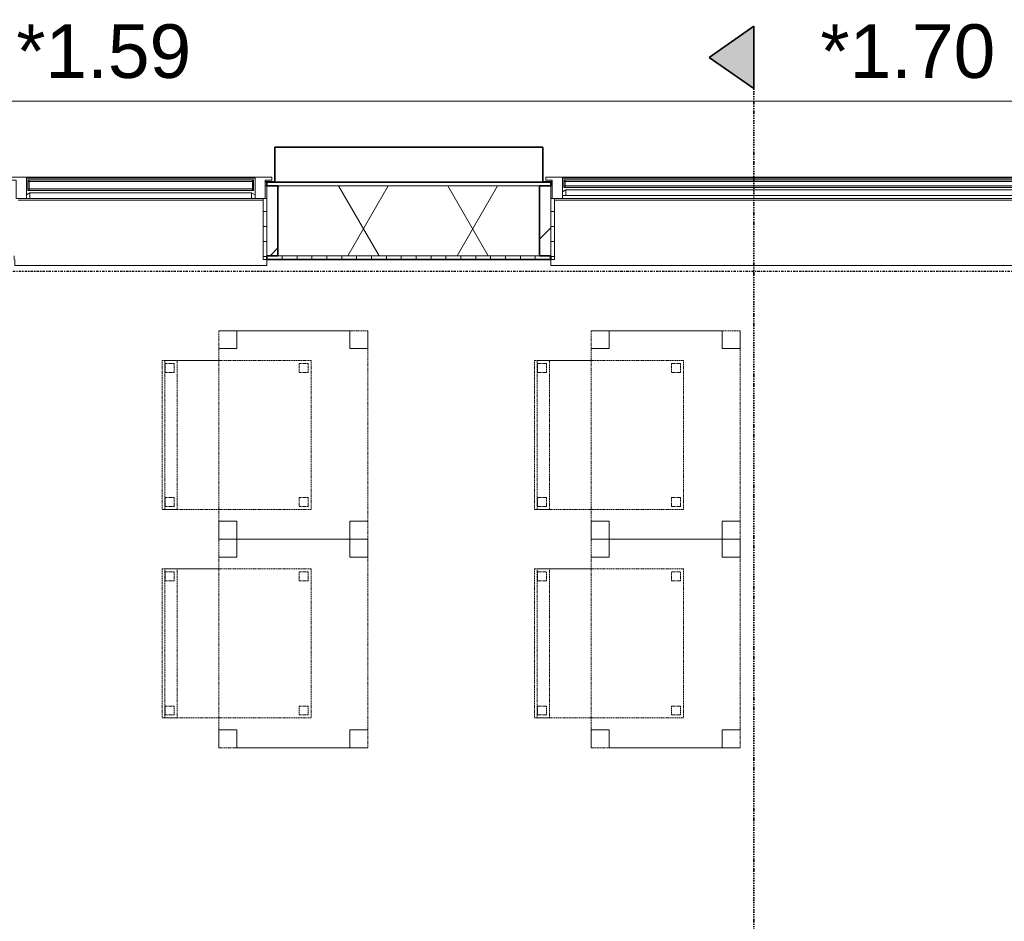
# Model space of a CAD drawing. Header units: millimetres. Extents: x -80560 to 110805, y -11020 to 52719.
# Tile 44 of 184: x 40788 to 44095, y 45618 to 48644. Entities that reach past the tile are written whole.
import ezdxf

# ---------------------------------------------------------------- set-up
doc = ezdxf.new("R2010")
doc.units = ezdxf.units.MM
for name, pattern in [('CENTER2', [20, 8, -4, 4, -4]), ('DASHDOT2', [8, 4, -2, 0, -2]), ('DASHED2', [6, 4, -2]), ('DASHED2-1', [3, 2, -1])]:
    doc.linetypes.add(name, pattern=pattern)
for name, color, linetype, lineweight in [('A-FLOR-OVHD', 1, 'DASHED2-1', 18), ('A-GENM', 13, 'Continuous', 18), ('A-GLAZ', 151, 'Continuous', 18), ('A-GLAZ-IDEN', 152, 'Continuous', 18), ('A-GLAZ-SILL', 1, 'Continuous', 18), ('A-WALL', 113, 'Continuous', 35), ('A-WALL-PATT', 111, 'Continuous', 35), ('G-ANNO-SYMB', 111, 'Continuous', 9), ('I-FURN', 30, 'Continuous', 18), ('S-GRID', 1, 'Continuous', 9)]:
    doc.layers.add(name, color=color, linetype=linetype, lineweight=lineweight)
doc.styles.add('Arial', font='arial.ttf', dxfattribs={"height": 180})
pattern_1 = [(45, (0, 0), (-141.42136, 141.42136), [])]
pattern_2 = [(0, (0, 0), (0, 50), [])]

# ---------------------------------------------------------------- blocks, each defined once
blk = doc.blocks.new('Basic Wall _ 41_WA_n3o_cladding_vertikaal_random_100mm_oorspronkelijk - ___-31301000-DO_01 eerste verdieping')
at = {"layer": 'A-WALL', "lineweight": 18}
for p, q in [((13029, 48371), (79171, 48371)), ((16750, 48101), (16718, 48101)), ((16723, 48099), (16718, 48099)), ((17682, 48101), (17650, 48101)), ((17682, 48099), (17677, 48099))]:
    blk.add_line(p, q, dxfattribs=at)
blk = doc.blocks.new('NLRS_41_GM_WPB_spouwlat-SH_generiek_ISR - 235x38-V62-DO_01 eerste verdieping')
at = {"layer": 'A-GENM'}
h = blk.add_hatch(dxfattribs=at)
h.set_pattern_fill('FP_52', color=256, style=0, pattern_type=2)
h.set_pattern_definition(pattern_1)
h.paths.add_polyline_path([(16761, 47852), (16761, 48087), (16723, 48087), (16723, 47852)], flags=0)
for p, q in [((16761, 48087), (16723, 48087)), ((16723, 48087), (16723, 47852)), ((16761, 47852), (16761, 48087)), ((16723, 47852), (16761, 47852))]:
    blk.add_line(p, q, dxfattribs=at)
blk = doc.blocks.new('41_dagkanten_SH_generiek_ISR - 12x204_5-33889691-DO_01 eerste verdieping')
at = {"layer": 'A-GENM'}
h = blk.add_hatch(dxfattribs=at)
h.set_pattern_fill('FP_53', color=256, style=0, pattern_type=2)
h.set_pattern_definition(pattern_2)
h.paths.add_polyline_path([(16711, 47839.5), (16723, 47839.5), (16723, 48044), (16711, 48044), (16711, 47914.3)], flags=0)
for p, q in [((16711, 48044), (16711, 47839.5)), ((16723, 48044), (16718, 48044)), ((16723, 47839.5), (16723, 48044)), ((16711, 47839.5), (16723, 47839.5))]:
    blk.add_line(p, q, dxfattribs=at)
blk = doc.blocks.new('NLRS_41_GM_WPB_spouwlat-SH_generiek_ISR - 235x38-V63-DO_01 eerste verdieping')
at = {"layer": 'A-GENM'}
h = blk.add_hatch(dxfattribs=at)
h.set_pattern_fill('FP_51', color=256, style=0, pattern_type=2)
h.set_pattern_definition(pattern_1)
h.paths.add_polyline_path([(17677, 47852), (17677, 48087), (17639, 48087), (17639, 47852)], flags=0)
for p, q in [((17677, 48087), (17639, 48087)), ((17639, 48087), (17639, 47852)), ((17677, 47852), (17677, 48087)), ((17639, 47852), (17677, 47852))]:
    blk.add_line(p, q, dxfattribs=at)
blk = doc.blocks.new('41_dagkanten_SH_generiek_ISR - 12x204_5-V66-DO_01 eerste verdieping')
at = {"layer": 'A-GENM'}
h = blk.add_hatch(dxfattribs=at)
h.set_pattern_fill('FP_53', color=256, style=0, pattern_type=2)
h.set_pattern_definition(pattern_2)
h.paths.add_polyline_path([(17677, 47839.5), (17689, 47839.5), (17689, 48044), (17677, 48044), (17677, 47914.3)], flags=0)
for p, q in [((17682, 48044), (17677, 48044)), ((17677, 48044), (17677, 47839.5)), ((17689, 47839.5), (17689, 48044)), ((17677, 47839.5), (17689, 47839.5))]:
    blk.add_line(p, q, dxfattribs=at)
blk = doc.blocks.new('merk 2700 draaikiep - std-31324494-DO_01 eerste verdieping')
at = {"layer": 'A-GLAZ'}
for p, q in [((-1262, 0), (-1340, 0)), ((-1340, 0), (-1340, -10)), ((-1262, -4), (-1262, 0)), ((460, 0), (460, -4)), ((538, 0), (460, 0)), ((538, -4), (538, 0)), ((1340, 0), (1262, 0)), ((1262, 0), (1262, -4)), ((1340, -10), (1340, 0)), ((-1340, -10), (-1318, -10)), ((-1318, -10), (-1318, -72)), ((-1284, -72), (-1284, -4)), ((-1284, -4), (-1262, -4)), ((460, -4), (482, -4)), ((482, -4), (482, -72)), ((516, -72), (516, -4)), ((516, -4), (538, -4)), ((1262, -4), (1284, -4)), ((1284, -4), (1284, -72)), ((1318, -72), (1318, -10)), ((1318, -10), (1340, -10)), ((-1318, -72), (-1284, -72)), ((482, -72), (516, -72)), ((1284, -72), (1318, -72))]:
    blk.add_line(p, q, dxfattribs=at)
at = {"layer": 'A-GLAZ-SILL'}
for p, q in [((460, 0), (-1262, 0)), ((1262, 0), (538, 0)), ((460, -4), (-1262, -4)), ((1262, -4), (538, -4)), ((482, -72), (-1284, -72)), ((1284, -72), (516, -72))]:
    blk.add_line(p, q, dxfattribs=at)
blk = doc.blocks.new('merk 900 vast glas - std-31571097-DO_01 eerste verdieping')
at = {"layer": 'A-GLAZ'}
for p, q in [((-362, 0), (-440, 0)), ((-440, 0), (-440, -10)), ((-362, -4), (-362, 0)), ((440, 0), (362, 0)), ((362, 0), (362, -4)), ((440, -10), (440, 0)), ((-440, -10), (-418, -10)), ((-418, -10), (-418, -72)), ((-384, -72), (-384, -4)), ((-384, -4), (-362, -4)), ((362, -4), (384, -4)), ((384, -4), (384, -72)), ((418, -72), (418, -10)), ((418, -10), (440, -10)), ((-418, -72), (-384, -72)), ((384, -72), (418, -72))]:
    blk.add_line(p, q, dxfattribs=at)
at = {"layer": 'A-GLAZ-SILL'}
for p, q in [((362, 0), (-362, 0)), ((362, -4), (-362, -4))]:
    blk.add_line(p, q, dxfattribs=at)
blk = doc.blocks.new('82_tafel1 - tafel 500x700 2-30673039-DO_01 eerste verdieping')
at = {"layer": 'I-FURN', "linetype": 'DASHED2'}
for p, q in [((350, 250), (-350, 250)), ((-350, 250), (-350, -250)), ((350, 250), (-350, 250)), ((-350, 250), (-350, -250)), ((-350, 250), (-350, 190)), ((-290, 250), (-350, 250)), ((-290, 190), (-290, 250)), ((-290, 250), (290, 250)), ((-290, 250), (-290, 190)), ((290, 250), (290, 190)), ((290, 190), (290, 250)), ((350, 250), (290, 250)), ((350, -250), (350, 250)), ((350, -250), (350, 250)), ((350, 190), (350, 250)), ((-350, -190), (-350, 190)), ((-350, 190), (-290, 190)), ((-290, 190), (-350, 190)), ((290, 190), (350, 190)), ((350, 190), (290, 190)), ((350, 190), (350, -190)), ((-290, -190), (-350, -190)), ((-350, -190), (-290, -190)), ((-350, -190), (-350, -250)), ((-290, -250), (-290, -190)), ((-290, -190), (-290, -250)), ((350, -190), (290, -190)), ((290, -190), (290, -250)), ((290, -250), (290, -190)), ((290, -190), (350, -190)), ((350, -250), (350, -190)), ((-350, -250), (350, -250)), ((-350, -250), (350, -250)), ((-350, -250), (-290, -250)), ((290, -250), (-290, -250)), ((290, -250), (350, -250))]:
    blk.add_line(p, q, dxfattribs=at)
blk = doc.blocks.new('82_zitmeubel - stoel 500x500-V222-DO_01 eerste verdieping')
at = {"layer": 'I-FURN', "linetype": 'DASHED2'}
for p, q in [((-192.1, -73), (-192.1, 237)), ((-192.1, 237), (-192.1, -73)), ((-192.1, 237), (307.9, 237)), ((-192.1, 237), (307.9, 237)), ((307.9, 237), (307.9, -73)), ((307.9, -73), (307.9, 237)), ((-182.1, 226), (-182.1, 198)), ((-182.1, 198), (-182.1, 226)), ((-153.1, 227), (-181.1, 227)), ((-181.1, 227), (-153.1, 227)), ((-152.1, 198), (-152.1, 226)), ((-152.1, 226), (-152.1, 198)), ((267.9, 226), (267.9, 198)), ((267.9, 198), (267.9, 226)), ((296.9, 227), (268.9, 227)), ((268.9, 227), (296.9, 227)), ((297.9, 198), (297.9, 226)), ((297.9, 226), (297.9, 198)), ((-181.1, 197), (-153.1, 197)), ((-153.1, 197), (-181.1, 197)), ((268.9, 197), (296.9, 197)), ((296.9, 197), (268.9, 197)), ((-192.1, -213), (-192.1, -73)), ((-192.1, -73), (-192.1, -263)), ((307.9, -73), (307.9, -213)), ((307.9, -263), (307.9, -73)), ((-192.1, -254.1), (-192.1, -213)), ((307.9, -213), (-192.1, -213)), ((-182.1, -224), (-182.1, -252)), ((-182.1, -252), (-182.1, -224)), ((-153.1, -223), (-181.1, -223)), ((-181.1, -223), (-153.1, -223)), ((-152.1, -252), (-152.1, -224)), ((-152.1, -224), (-152.1, -252)), ((267.9, -224), (267.9, -252)), ((267.9, -252), (267.9, -224)), ((296.9, -223), (268.9, -223)), ((268.9, -223), (296.9, -223)), ((297.9, -252), (297.9, -224)), ((297.9, -224), (297.9, -252)), ((307.9, -213), (307.9, -254.1)), ((-192.1, -263), (-192.1, -254.1)), ((307.9, -254.1), (-192.1, -254.1)), ((-192.1, -263), (307.9, -263)), ((-192.1, -263), (307.9, -263)), ((-181.1, -253), (-153.1, -253)), ((-153.1, -253), (-181.1, -253)), ((268.9, -253), (296.9, -253)), ((296.9, -253), (268.9, -253)), ((307.9, -254.1), (307.9, -263))]:
    blk.add_line(p, q, dxfattribs=at)
for centre, start, end in [((-181.1, 226), 90, 180), ((-181.1, 226), 90, 180), ((-153.1, 226), 360, 90), ((-153.1, 226), 360, 90), ((268.9, 226), 90, 180), ((268.9, 226), 150, 180), ((268.9, 226), 120, 150), ((268.9, 226), 90, 120), ((296.9, 226), 360, 90), ((296.9, 226), 360, 90), ((-181.1, 198), 180, 270), ((-181.1, 198), 180, 195), ((-181.1, 198), 195, 210), ((-181.1, 198), 210, 270), ((-153.1, 198), 270, 0), ((-153.1, 198), 270, 0), ((268.9, 198), 180, 270), ((268.9, 198), 180, 270), ((296.9, 198), 270, 360), ((296.9, 198), 270, 300), ((296.9, 198), 300, 315), ((296.9, 198), 315, 360), ((-181.1, -224), 90, 180), ((-181.1, -224), 90, 180), ((-153.1, -224), 0, 90), ((-153.1, -224), 0, 90), ((268.9, -224), 90, 180), ((268.9, -224), 90, 180), ((296.9, -224), 0, 90), ((296.9, -224), 0, 90), ((-181.1, -252), 180, 270), ((-181.1, -252), 180, 270), ((-153.1, -252), 270, 0), ((-153.1, -252), 270, 0), ((268.9, -252), 180, 270), ((268.9, -252), 180, 270), ((296.9, -252), 270, 0), ((296.9, -252), 270, 0)]:
    blk.add_arc(centre, 1, start, end, dxfattribs=at)
blk = doc.blocks.new('82_zitmeubel - stoel 500x500-V223-DO_01 eerste verdieping')
at = {"layer": 'I-FURN', "linetype": 'DASHED2'}
for p, q in [((-192.1, -73), (-192.1, 237)), ((-192.1, 237), (-192.1, -73)), ((-192.1, 237), (307.9, 237)), ((-192.1, 237), (307.9, 237)), ((307.9, 237), (307.9, -73)), ((307.9, -73), (307.9, 237)), ((-182.1, 226), (-182.1, 198)), ((-182.1, 198), (-182.1, 226)), ((-153.1, 227), (-181.1, 227)), ((-181.1, 227), (-153.1, 227)), ((-152.1, 198), (-152.1, 226)), ((-152.1, 226), (-152.1, 198)), ((267.9, 226), (267.9, 198)), ((267.9, 198), (267.9, 226)), ((296.9, 227), (268.9, 227)), ((268.9, 227), (296.9, 227)), ((297.9, 198), (297.9, 226)), ((297.9, 226), (297.9, 198)), ((-181.1, 197), (-153.1, 197)), ((-153.1, 197), (-181.1, 197)), ((268.9, 197), (296.9, 197)), ((296.9, 197), (268.9, 197)), ((-192.1, -213), (-192.1, -73)), ((-192.1, -73), (-192.1, -263)), ((307.9, -73), (307.9, -213)), ((307.9, -263), (307.9, -73)), ((-192.1, -254.1), (-192.1, -213)), ((307.9, -213), (-192.1, -213)), ((-182.1, -224), (-182.1, -252)), ((-182.1, -252), (-182.1, -224)), ((-153.1, -223), (-181.1, -223)), ((-181.1, -223), (-153.1, -223)), ((-152.1, -252), (-152.1, -224)), ((-152.1, -224), (-152.1, -252)), ((267.9, -224), (267.9, -252)), ((267.9, -252), (267.9, -224)), ((296.9, -223), (268.9, -223)), ((268.9, -223), (296.9, -223)), ((297.9, -252), (297.9, -224)), ((297.9, -224), (297.9, -252)), ((307.9, -213), (307.9, -254.1)), ((-192.1, -263), (-192.1, -254.1)), ((307.9, -254.1), (-192.1, -254.1)), ((-192.1, -263), (307.9, -263)), ((-192.1, -263), (307.9, -263)), ((-181.1, -253), (-153.1, -253)), ((-153.1, -253), (-181.1, -253)), ((268.9, -253), (296.9, -253)), ((296.9, -253), (268.9, -253)), ((307.9, -254.1), (307.9, -263))]:
    blk.add_line(p, q, dxfattribs=at)
for centre, start, end in [((-181.1, 226), 90, 180), ((-181.1, 226), 135, 165), ((-181.1, 226), 165, 180), ((-181.1, 226), 120, 135), ((-181.1, 226), 105, 120), ((-181.1, 226), 90, 105), ((-153.1, 226), 360, 90), ((-153.1, 226), 75, 90), ((-153.1, 226), 60, 75), ((-153.1, 226), 45, 60), ((-153.1, 226), 30, 45), ((-153.1, 226), 15, 30), ((-153.1, 226), 360, 15), ((268.9, 226), 90, 180), ((268.9, 226), 90, 165), ((268.9, 226), 165, 180), ((296.9, 226), 360, 90), ((296.9, 226), 360, 90), ((-181.1, 198), 180, 270), ((-181.1, 198), 180, 270), ((-153.1, 198), 270, 0), ((-153.1, 198), 270, 0), ((268.9, 198), 180, 270), ((268.9, 198), 180, 240), ((268.9, 198), 240, 255), ((268.9, 198), 255, 270), ((296.9, 198), 270, 360), ((296.9, 198), 270, 285), ((296.9, 198), 285, 315), ((296.9, 198), 315, 330), ((296.9, 198), 330, 345), ((296.9, 198), 345, 360), ((-181.1, -224), 90, 180), ((-181.1, -224), 90, 180), ((-153.1, -224), 0, 90), ((-153.1, -224), 0, 90), ((268.9, -224), 90, 180), ((268.9, -224), 90, 180), ((296.9, -224), 0, 90), ((296.9, -224), 0, 90), ((-181.1, -252), 180, 270), ((-181.1, -252), 180, 270), ((-153.1, -252), 270, 0), ((-153.1, -252), 270, 0), ((268.9, -252), 180, 270), ((268.9, -252), 180, 270), ((296.9, -252), 270, 0), ((296.9, -252), 270, 0)]:
    blk.add_arc(centre, 1, start, end, dxfattribs=at)
blk = doc.blocks.new('82_zitmeubel - stoel 500x500-V224-DO_01 eerste verdieping')
at = {"layer": 'I-FURN', "linetype": 'DASHED2'}
for p, q in [((-192.1, -73), (-192.1, 237)), ((-192.1, 237), (-192.1, -73)), ((-192.1, 237), (307.9, 237)), ((-192.1, 237), (307.9, 237)), ((307.9, 237), (307.9, -73)), ((307.9, -73), (307.9, 237)), ((-182.1, 226), (-182.1, 198)), ((-182.1, 198), (-182.1, 226)), ((-153.1, 227), (-181.1, 227)), ((-181.1, 227), (-153.1, 227)), ((-152.1, 198), (-152.1, 226)), ((-152.1, 226), (-152.1, 198)), ((267.9, 226), (267.9, 198)), ((267.9, 198), (267.9, 226)), ((296.9, 227), (268.9, 227)), ((268.9, 227), (296.9, 227)), ((297.9, 198), (297.9, 226)), ((297.9, 226), (297.9, 198)), ((-181.1, 197), (-153.1, 197)), ((-153.1, 197), (-181.1, 197)), ((268.9, 197), (296.9, 197)), ((296.9, 197), (268.9, 197)), ((-192.1, -213), (-192.1, -73)), ((-192.1, -73), (-192.1, -263)), ((307.9, -73), (307.9, -213)), ((307.9, -263), (307.9, -73)), ((-192.1, -254.1), (-192.1, -213)), ((307.9, -213), (-192.1, -213)), ((-182.1, -224), (-182.1, -252)), ((-182.1, -252), (-182.1, -224)), ((-153.1, -223), (-181.1, -223)), ((-181.1, -223), (-153.1, -223)), ((-152.1, -252), (-152.1, -224)), ((-152.1, -224), (-152.1, -252)), ((267.9, -224), (267.9, -252)), ((267.9, -252), (267.9, -224)), ((296.9, -223), (268.9, -223)), ((268.9, -223), (296.9, -223)), ((297.9, -252), (297.9, -224)), ((297.9, -224), (297.9, -252)), ((307.9, -213), (307.9, -254.1)), ((-192.1, -263), (-192.1, -254.1)), ((307.9, -254.1), (-192.1, -254.1)), ((-192.1, -263), (307.9, -263)), ((-192.1, -263), (307.9, -263)), ((-181.1, -253), (-153.1, -253)), ((-153.1, -253), (-181.1, -253)), ((268.9, -253), (296.9, -253)), ((296.9, -253), (268.9, -253)), ((307.9, -254.1), (307.9, -263))]:
    blk.add_line(p, q, dxfattribs=at)
for centre, start, end in [((-181.1, 226), 90, 180), ((-181.1, 226), 90, 180), ((-153.1, 226), 360, 90), ((-153.1, 226), 75, 90), ((-153.1, 226), 360, 75), ((268.9, 226), 90, 180), ((268.9, 226), 90, 180), ((296.9, 226), 360, 90), ((296.9, 226), 360, 90), ((-181.1, 198), 180, 270), ((-181.1, 198), 180, 270), ((-153.1, 198), 270, 315), ((-153.1, 198), 270, 285), ((-153.1, 198), 285, 0), ((-153.1, 198), 315, 330), ((-153.1, 198), 330, 0), ((268.9, 198), 180, 270), ((268.9, 198), 180, 270), ((296.9, 198), 270, 360), ((296.9, 198), 270, 300), ((296.9, 198), 300, 345), ((296.9, 198), 345, 360), ((-181.1, -224), 90, 180), ((-181.1, -224), 90, 180), ((-153.1, -224), 0, 90), ((-153.1, -224), 0, 90), ((268.9, -224), 90, 180), ((268.9, -224), 90, 180), ((296.9, -224), 0, 90), ((296.9, -224), 0, 90), ((-181.1, -252), 180, 270), ((-181.1, -252), 180, 210), ((-181.1, -252), 210, 270), ((-153.1, -252), 270, 0), ((-153.1, -252), 270, 300), ((-153.1, -252), 300, 0), ((268.9, -252), 180, 270), ((268.9, -252), 180, 225), ((268.9, -252), 225, 240), ((268.9, -252), 240, 270), ((296.9, -252), 270, 0), ((296.9, -252), 270, 0)]:
    blk.add_arc(centre, 1, start, end, dxfattribs=at)
blk = doc.blocks.new('82_zitmeubel - stoel 500x500-V225-DO_01 eerste verdieping')
at = {"layer": 'I-FURN', "linetype": 'DASHED2'}
for p, q in [((-192.1, -73), (-192.1, 237)), ((-192.1, 237), (-192.1, -73)), ((-192.1, 237), (307.9, 237)), ((-192.1, 237), (307.9, 237)), ((307.9, 237), (307.9, -73)), ((307.9, -73), (307.9, 237)), ((-182.1, 226), (-182.1, 198)), ((-182.1, 198), (-182.1, 226)), ((-153.1, 227), (-181.1, 227)), ((-181.1, 227), (-153.1, 227)), ((-152.1, 198), (-152.1, 226)), ((-152.1, 226), (-152.1, 198)), ((267.9, 226), (267.9, 198)), ((267.9, 198), (267.9, 226)), ((296.9, 227), (268.9, 227)), ((268.9, 227), (296.9, 227)), ((297.9, 198), (297.9, 226)), ((297.9, 226), (297.9, 198)), ((-181.1, 197), (-153.1, 197)), ((-153.1, 197), (-181.1, 197)), ((268.9, 197), (296.9, 197)), ((296.9, 197), (268.9, 197)), ((-192.1, -213), (-192.1, -73)), ((-192.1, -73), (-192.1, -263)), ((307.9, -73), (307.9, -213)), ((307.9, -263), (307.9, -73)), ((-192.1, -254.1), (-192.1, -213)), ((307.9, -213), (-192.1, -213)), ((-182.1, -224), (-182.1, -252)), ((-182.1, -252), (-182.1, -224)), ((-153.1, -223), (-181.1, -223)), ((-181.1, -223), (-153.1, -223)), ((-152.1, -252), (-152.1, -224)), ((-152.1, -224), (-152.1, -252)), ((267.9, -224), (267.9, -252)), ((267.9, -252), (267.9, -224)), ((296.9, -223), (268.9, -223)), ((268.9, -223), (296.9, -223)), ((297.9, -252), (297.9, -224)), ((297.9, -224), (297.9, -252)), ((307.9, -213), (307.9, -254.1)), ((-192.1, -263), (-192.1, -254.1)), ((307.9, -254.1), (-192.1, -254.1)), ((-192.1, -263), (307.9, -263)), ((-192.1, -263), (307.9, -263)), ((-181.1, -253), (-153.1, -253)), ((-153.1, -253), (-181.1, -253)), ((268.9, -253), (296.9, -253)), ((296.9, -253), (268.9, -253)), ((307.9, -254.1), (307.9, -263))]:
    blk.add_line(p, q, dxfattribs=at)
for centre, start, end in [((-181.1, 226), 90, 180), ((-181.1, 226), 90, 180), ((-153.1, 226), 360, 90), ((-153.1, 226), 360, 90), ((268.9, 226), 90, 180), ((268.9, 226), 90, 180), ((296.9, 226), 360, 90), ((296.9, 226), 60, 90), ((296.9, 226), 15, 60), ((296.9, 226), 360, 15), ((-181.1, 198), 180, 270), ((-181.1, 198), 180, 270), ((-153.1, 198), 270, 0), ((-153.1, 198), 270, 285), ((-153.1, 198), 285, 0), ((268.9, 198), 180, 270), ((268.9, 198), 180, 270), ((296.9, 198), 270, 360), ((296.9, 198), 270, 285), ((296.9, 198), 285, 300), ((296.9, 198), 300, 360), ((-181.1, -224), 90, 180), ((-181.1, -224), 90, 180), ((-153.1, -224), 0, 90), ((-153.1, -224), 0, 90), ((268.9, -224), 90, 180), ((268.9, -224), 90, 180), ((296.9, -224), 0, 90), ((296.9, -224), 0, 90), ((-181.1, -252), 180, 270), ((-181.1, -252), 180, 210), ((-181.1, -252), 210, 270), ((-153.1, -252), 270, 0), ((-153.1, -252), 270, 300), ((-153.1, -252), 300, 0), ((268.9, -252), 180, 270), ((268.9, -252), 180, 225), ((268.9, -252), 225, 240), ((268.9, -252), 240, 270), ((296.9, -252), 270, 0), ((296.9, -252), 270, 0)]:
    blk.add_arc(centre, 1, start, end, dxfattribs=at)
blk = doc.blocks.new('30_n3o_RT72_glas met glaslat - Type 1-33567359-DO_01 eerste verdieping')
at = {"layer": 'A-GENM'}
for points in [[(-379, -11), (379, -11), (379, -5), (-379, -5)], [(-379, -41), (379, -41), (379, -35), (-379, -35)]]:
    blk.add_hatch(color=256, dxfattribs=at).paths.add_polyline_path(points, flags=0)
for p, q in [((379, -5), (-379, -5)), ((-379, -5), (-379, -11)), ((-375, -5), (-379, -5)), ((-379, -5), (-379, -41)), ((-379, -11), (379, -11)), ((-375, -41), (-375, -5)), ((379, -5), (375, -5)), ((375, -5), (375, -41)), ((379, -11), (379, -5)), ((379, -41), (379, -5)), ((379, -35), (-379, -35)), ((-379, -35), (-379, -41)), ((-379, -41), (379, -41)), ((-379, -41), (-375, -41)), ((375, -41), (379, -41)), ((379, -41), (379, -35))]:
    blk.add_line(p, q, dxfattribs=at)
blk = doc.blocks.new('DPWP_30_n3o_RT72_glas met glaslat Frame1 - Type 1-33567362-DO_01 eerste verdieping')
at = {"layer": 'A-GENM'}
for p, q in [((-372, -7.8), (-384, -15)), ((-384, -27), (-372, -27)), ((372, -7.8), (-372, -7.8)), ((-372, -7.8), (-372, -27)), ((-372, -27), (-372, -7.8)), ((-372, -27), (372, -27)), ((372, -27), (372, -7.8)), ((384, -15), (372, -7.8)), ((372, -7.8), (372, -27)), ((372, -27), (384, -27))]:
    blk.add_line(p, q, dxfattribs=at)
blk = doc.blocks.new('30_n3o_RT62_glas met glaslat - Type 1-33663740-DO_01 eerste verdieping')
at = {"layer": 'A-GENM'}
for points in [[(878, -11), (878, -5), (-878, -5), (-878, -11), (738.1, -11)], [(878, -31), (878, -25), (-878, -25), (-878, -31), (738.1, -31)]]:
    blk.add_hatch(color=256, dxfattribs=at).paths.add_polyline_path(points, flags=0)
for p, q in [((878, -5), (-878, -5)), ((-878, -5), (-878, -11)), ((-874, -5), (-878, -5)), ((-878, -5), (-878, -31)), ((-878, -11), (878, -11)), ((878, -25), (-878, -25)), ((-878, -25), (-878, -31)), ((-878, -31), (878, -31)), ((-878, -31), (-874, -31)), ((-874, -31), (-874, -5)), ((878, -5), (874, -5)), ((874, -5), (874, -31)), ((874, -31), (878, -31)), ((878, -11), (878, -5)), ((878, -31), (878, -5)), ((878, -31), (878, -25))]:
    blk.add_line(p, q, dxfattribs=at)
blk = doc.blocks.new('DPWP_30_n3o_RT62_glas met glaslat Frame1 - Type 1-33663743-DO_01 eerste verdieping')
at = {"layer": 'A-GENM'}
for p, q in [((-871, -7.8), (-883, -15)), ((-883, -27), (-871, -27)), ((-871, -27), (-871, -7.8)), ((871, -7.8), (-871, -7.8)), ((-871, -7.8), (-871, -27)), ((-871, -27), (871, -27)), ((871, -27), (871, -7.8)), ((883, -15), (871, -7.8)), ((871, -7.8), (871, -27)), ((871, -27), (883, -27))]:
    blk.add_line(p, q, dxfattribs=at)
blk = doc.blocks.new('NLRS_42_GM_ISR_vensterbank_kunststeen-SH_generiek_ISR - 220x20-33891681-DO_01 eerste verdieping')
at = {"layer": 'A-GENM'}
for p, q in [((-1311, 0), (1311, 0)), ((-1323, -220), (-1323, -199.5)), ((1323, -220), (-1323, -220)), ((1323, -199.5), (1323, -220))]:
    blk.add_line(p, q, dxfattribs=at)
blk = doc.blocks.new('NLRS_42_GM_ISR_vensterbank_kunststeen-SH_generiek_ISR - 220x20-V367-DO_01 eerste verdieping')
at = {"layer": 'A-GENM'}
for p, q in [((-411, 0), (411, 0)), ((-423, -220), (-423, -199.5)), ((423, -220), (-423, -220)), ((423, -199.5), (423, -220))]:
    blk.add_line(p, q, dxfattribs=at)
blk = doc.blocks.new('Section - 00_n3o_sectionmark_detailaanduiding-325618-DO_01 eerste verdieping')
at = {"layer": 'G-ANNO-SYMB'}
blk.add_hatch(color=256, dxfattribs=at).paths.add_polyline_path([(0, 0), (1.05, 1.5), (2.101, 0)], flags=0)
at = {"layer": 'G-ANNO-SYMB', "linetype": 'DASHDOT2', "lineweight": 35}
for p, q in [((1.05, 1.5), (0, 0)), ((2.101, 0), (1.05, 1.5)), ((0, 0), (2.101, 0))]:
    blk.add_line(p, q, dxfattribs=at)

msp = doc.modelspace()

# ---------------------------------------------------------------- hatches: boundary and pattern name
at = {"layer": 'A-WALL-PATT', "lineweight": 18}
h = msp.add_hatch(dxfattribs=at)
h.set_pattern_fill('FP_49', color=256, style=0, pattern_type=2)
h.set_pattern_definition([(180, (61069.82, 48099), (1e-13, -50), [])])
h.paths.add_polyline_path([(83931.8, 48087), (83943.8, 48087), (83943.8, 48099), (82117.8, 48099), (82117.8, 48087), (83584, 48087)], flags=0)
h.paths.add_polyline_path([(80371.8, 48087), (80371.8, 48099), (79417.8, 48099), (79417.8, 48087), (80333.8, 48087)], flags=0)
h.paths.add_polyline_path([(78297.9, 48087), (78571.8, 48087), (78571.8, 48099), (75817.8, 48099), (75817.8, 48087), (77123.2, 48087)], flags=0)
h.paths.add_polyline_path([(72255.8, 48087), (74071.8, 48087), (74071.8, 48099), (72217.8, 48099), (72217.8, 48087)], flags=0)
h.paths.add_polyline_path([(70455.8, 48087), (71371.8, 48087), (71371.8, 48099), (70417.8, 48099), (70417.8, 48087)], flags=0)
h.paths.add_polyline_path([(68671.8, 48087), (68671.8, 48099), (66817.8, 48099), (66817.8, 48087), (68633.8, 48087)], flags=0)
h.paths.add_polyline_path([(65963.7, 48087), (65971.8, 48087), (65971.8, 48099), (60367.8, 48099), (60367.8, 48087), (65933.8, 48087)], flags=0)
h.paths.add_polyline_path([(58205.8, 48087), (59521.8, 48087), (59521.8, 48099), (58167.8, 48099), (58167.8, 48087)], flags=0)
h.paths.add_polyline_path([(55685.1, 48087), (57321.8, 48087), (57321.8, 48099), (55567.8, 48099), (55567.8, 48087), (55605.8, 48087)], flags=0)
h.paths.add_polyline_path([(52454.8, 48087), (52921.8, 48087), (52921.8, 48099), (52417.8, 48099), (52417.8, 48087)], flags=0)
h.paths.add_polyline_path([(48405.8, 48087), (49321.8, 48087), (49321.8, 48099), (48367.8, 48099), (48367.8, 48087)], flags=0)
h.paths.add_polyline_path([(50205.8, 48087), (51571.8, 48087), (51571.8, 48099), (50167.8, 48099), (50167.8, 48087)], flags=0)
h.paths.add_polyline_path([(45255.8, 48087), (46621.8, 48087), (46621.8, 48099), (45217.8, 48099), (45217.8, 48087)], flags=0)
h.paths.add_polyline_path([(42571.8, 48087), (42571.8, 48099), (41617.8, 48099), (41617.8, 48087), (42533.8, 48087)], flags=0)
h.paths.add_polyline_path([(40707.9, 48087), (40771.8, 48087), (40771.8, 48099), (38195.8, 48099), (38195.8, 48087), (39533.2, 48087)], flags=0)
h = msp.add_hatch(dxfattribs=at)
h.set_pattern_fill('FP_2', color=256, style=0, pattern_type=2)
h.set_pattern_definition([(60, (24894.82, 0), (-274.963, 158.75), []), (120, (24894.82, 0), (-274.963, -158.75), [])])
h.paths.add_polyline_path([(83696.8, 47852), (83931.8, 47852), (83931.8, 48087), (82155.8, 48087), (82155.8, 47852), (83584, 47852)], flags=0)
h.paths.add_polyline_path([(80333.8, 47852), (80333.8, 48087), (79455.8, 48087), (79455.8, 47852), (80059.9, 47852)], flags=0)
h.paths.add_polyline_path([(78533.8, 47852), (78533.8, 48087), (75855.8, 48087), (75855.8, 47852), (78297.9, 47852)], flags=0)
h.paths.add_polyline_path([(73599.1, 47852), (74033.8, 47852), (74033.8, 48087), (72255.8, 48087), (72255.8, 47852), (72424.4, 47852)], flags=0)
h.paths.add_polyline_path([(71249.8, 47852), (71333.8, 47852), (71333.8, 48087), (70455.8, 48087), (70455.8, 47852), (70662.4, 47852)], flags=0)
h.paths.add_polyline_path([(68313, 47852), (68633.8, 47852), (68633.8, 48087), (66855.8, 48087), (66855.8, 47852), (67725.7, 47852)], flags=0)
h.paths.add_polyline_path([(65933.8, 47852), (65933.8, 48087), (60405.8, 48087), (60405.8, 47852), (65376.3, 47852)], flags=0)
h.paths.add_polyline_path([(59483.8, 47852), (59483.8, 48087), (58205.8, 48087), (58205.8, 47852), (59209.2, 47852)], flags=0)
h.paths.add_polyline_path([(57153.5, 47852), (57283.8, 47852), (57283.8, 48087), (55605.8, 48087), (55605.8, 47852), (56859.8, 47852)], flags=0)
h.paths.add_polyline_path([(51533.8, 47852), (51533.8, 48087), (50205.8, 48087), (50205.8, 47852), (51280.1, 47852)], flags=0)
h.paths.add_polyline_path([(52455.8, 47852), (52883.8, 47852), (52883.8, 48087), (52455.8, 48087), (52455.8, 47914.3)], flags=0)
h.paths.add_polyline_path([(49283.8, 47852), (49283.8, 48087), (48405.8, 48087), (48405.8, 47852), (48930.7, 47852)], flags=0)
h.paths.add_polyline_path([(46581.3, 47852), (46583.8, 47852), (46583.8, 48087), (45255.8, 48087), (45255.8, 47852), (45406.6, 47852)], flags=0)
h.paths.add_polyline_path([(40707.9, 47852), (40733.8, 47852), (40733.8, 48087), (38207.8, 48087), (38207.8, 47852), (39533.2, 47852)], flags=0)
h.paths.add_polyline_path([(42469.9, 47852), (42533.8, 47852), (42533.8, 48087), (41655.8, 48087), (41655.8, 47852), (41882.6, 47852)], flags=0)
h = msp.add_hatch(dxfattribs=at)
h.set_pattern_fill('FP_50', color=256, angle=-270, style=0, pattern_type=2)
h.set_pattern_definition([(270, (61069.82, 48099), (50, 2e-13), [])])
h.paths.add_polyline_path([(83684.3, 47839.5), (83696.8, 47839.5), (83696.8, 47852), (82117.8, 47852), (82117.8, 47839.5), (83584, 47839.5)], flags=0)
h.paths.add_polyline_path([(79417.8, 47839.5), (80371.8, 47839.5), (80371.8, 47852), (79417.8, 47852)], flags=0)
h.paths.add_polyline_path([(78571.8, 47839.5), (78571.8, 47852), (75817.8, 47852), (75817.8, 47839.5), (78297.9, 47839.5)], flags=0)
h.paths.add_polyline_path([(74071.8, 47839.5), (74071.8, 47852), (72217.8, 47852), (72217.8, 47839.5), (73599.1, 47839.5)], flags=0)
h.paths.add_polyline_path([(71371.8, 47839.5), (71371.8, 47852), (70417.8, 47852), (70417.8, 47839.5), (71249.8, 47839.5)], flags=0)
h.paths.add_polyline_path([(68671.8, 47839.5), (68671.8, 47852), (66817.8, 47852), (66817.8, 47839.5), (68313, 47839.5)], flags=0)
h.paths.add_polyline_path([(65963.7, 47839.5), (65971.8, 47839.5), (65971.8, 47852), (60367.8, 47852), (60367.8, 47839.5), (65376.3, 47839.5)], flags=0)
h.paths.add_polyline_path([(59521.8, 47839.5), (59521.8, 47852), (58167.8, 47852), (58167.8, 47839.5), (59502.9, 47839.5)], flags=0)
h.paths.add_polyline_path([(57321.8, 47839.5), (57321.8, 47852), (55567.8, 47852), (55567.8, 47839.5), (57153.5, 47839.5)], flags=0)
h.paths.add_polyline_path([(51571.8, 47839.5), (51571.8, 47852), (50167.8, 47852), (50167.8, 47839.5), (51280.1, 47839.5)], flags=0)
h.paths.add_polyline_path([(52417.8, 47839.5), (52921.8, 47839.5), (52921.8, 47852), (52417.8, 47852)], flags=0)
h.paths.add_polyline_path([(49321.8, 47839.5), (49321.8, 47852), (48367.8, 47852), (48367.8, 47839.5), (48930.7, 47839.5)], flags=0)
h.paths.add_polyline_path([(46621.8, 47839.5), (46621.8, 47852), (45217.8, 47852), (45217.8, 47839.5), (46581.3, 47839.5)], flags=0)
h.paths.add_polyline_path([(41882.6, 47839.5), (42571.8, 47839.5), (42571.8, 47852), (41617.8, 47852), (41617.8, 47839.5)], flags=0)
h.paths.add_polyline_path([(40707.9, 47839.5), (40771.8, 47839.5), (40771.8, 47852), (38442.8, 47852), (38442.8, 47839.5), (39533.2, 47839.5)], flags=0)

# ---------------------------------------------------------------- linework, layer by layer
at = {"layer": 'A-FLOR-OVHD'}
msp.add_line((37923.8, 48371), (104065.3, 48371), dxfattribs=at)
at = {"layer": 'A-WALL'}
for p, q in [((42544.8, 48216), (41644.8, 48216)), ((41644.8, 48216), (41644.8, 48099)), ((42544.8, 48099), (42544.8, 48216)), ((42571.8, 48099), (41617.8, 48099)), ((41617.8, 48099), (41617.8, 48087)), ((41617.8, 48087), (41655.8, 48087)), ((41644.8, 48099), (42544.8, 48099)), ((41655.8, 48087), (41655.8, 47852)), ((42533.8, 47852), (42533.8, 48087)), ((42533.8, 48087), (42571.8, 48087)), ((42571.8, 48087), (42571.8, 48099)), ((41655.8, 47852), (41617.8, 47852)), ((41617.8, 47852), (41617.8, 47839.5)), ((42571.8, 47852), (42533.8, 47852)), ((42571.8, 47839.5), (42571.8, 47852)), ((41617.8, 47839.5), (42571.8, 47839.5))]:
    msp.add_line(p, q, dxfattribs=at)
at = {"layer": 'A-WALL', "lineweight": 18}
for p, q in [((41612.8, 48087), (41617.8, 48087)), ((42533.8, 48087), (41655.8, 48087)), ((42571.8, 48087), (42576.8, 48087)), ((42533.8, 47852), (41655.8, 47852))]:
    msp.add_line(p, q, dxfattribs=at)
at = {"layer": 'G-ANNO-SYMB', "linetype": 'DASHDOT2', "lineweight": 35}
msp.add_line((43253.6, 48623), (43253.6, 38972), dxfattribs=at)
at = {"layer": 'S-GRID', "linetype": 'CENTER2', "lineweight": 25}
msp.add_line((29945.3, 47800), (110204.9, 47800), dxfattribs=at)

# ---------------------------------------------------------------- block references
at = {"layer": 'A-GENM'}
for name, p in [('30_n3o_RT72_glas met glaslat - Type 1-33567359-DO_01 eerste verdieping', (41194.8, 48112)), ('30_n3o_RT62_glas met glaslat - Type 1-33663740-DO_01 eerste verdieping', (43493.8, 48112)), ('NLRS_41_GM_WPB_spouwlat-SH_generiek_ISR - 235x38-V62-DO_01 eerste verdieping', (24894.8, 0)), ('NLRS_41_GM_WPB_spouwlat-SH_generiek_ISR - 235x38-V63-DO_01 eerste verdieping', (24894.8, 0)), ('DPWP_30_n3o_RT62_glas met glaslat Frame1 - Type 1-33663743-DO_01 eerste verdieping', (43493.8, 48081)), ('NLRS_42_GM_ISR_vensterbank_kunststeen-SH_generiek_ISR - 220x20-V367-DO_01 eerste verdieping', (41194.8, 48039)), ('DPWP_30_n3o_RT72_glas met glaslat Frame1 - Type 1-33567362-DO_01 eerste verdieping', (41194.8, 48071)), ('41_dagkanten_SH_generiek_ISR - 12x204_5-33889691-DO_01 eerste verdieping', (24894.8, 0)), ('41_dagkanten_SH_generiek_ISR - 12x204_5-V66-DO_01 eerste verdieping', (24894.8, 0)), ('NLRS_42_GM_ISR_vensterbank_kunststeen-SH_generiek_ISR - 220x20-33891681-DO_01 eerste verdieping', (43894.8, 48039))]:
    msp.add_blockref(name, p, dxfattribs=at)
at = {"layer": 'A-GLAZ'}
for name, p in [('merk 900 vast glas - std-31571097-DO_01 eerste verdieping', (41194.8, 48116)), ('merk 2700 draaikiep - std-31324494-DO_01 eerste verdieping', (43894.8, 48116))]:
    msp.add_blockref(name, p, dxfattribs=at)
at = {"layer": 'A-WALL', "lineweight": 18}
msp.add_blockref('Basic Wall _ 41_WA_n3o_cladding_vertikaal_random_100mm_oorspronkelijk - ___-31301000-DO_01 eerste verdieping', (24894.8, 0), dxfattribs=at)
at = {"layer": 'G-ANNO-SYMB', "linetype": 'DASHDOT2', "lineweight": 35, "extrusion": (0, 0, -1), "xscale": 99.99999999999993, "yscale": 99.99999999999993, "zscale": 99.99999999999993, "rotation": 270.0000000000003}
msp.add_blockref('Section - 00_n3o_sectionmark_detailaanduiding-325618-DO_01 eerste verdieping', (-43253.6, 48623), dxfattribs=at)
at = {"layer": 'I-FURN', "linetype": 'DASHED2', "rotation": 269.9999999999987}
for name, p in [('82_tafel1 - tafel 500x700 2-30673039-DO_01 eerste verdieping', (41707.3, 47250.5)), ('82_tafel1 - tafel 500x700 2-30673039-DO_01 eerste verdieping', (42957.3, 47250.5)), ('82_zitmeubel - stoel 500x500-V222-DO_01 eerste verdieping', (41530.3, 47308.4)), ('82_zitmeubel - stoel 500x500-V224-DO_01 eerste verdieping', (42780.3, 47308.4)), ('82_tafel1 - tafel 500x700 2-30673039-DO_01 eerste verdieping', (41707.3, 46550.5)), ('82_tafel1 - tafel 500x700 2-30673039-DO_01 eerste verdieping', (42957.3, 46550.5)), ('82_zitmeubel - stoel 500x500-V223-DO_01 eerste verdieping', (41530.3, 46608.4)), ('82_zitmeubel - stoel 500x500-V225-DO_01 eerste verdieping', (42780.3, 46608.4))]:
    msp.add_blockref(name, p, dxfattribs=at)

# ---------------------------------------------------------------- texts
at = {"layer": 'A-GLAZ-IDEN', "lineweight": 9, "char_height": 180, "width": 697.468, "attachment_point": 1, "style": 'Arial'}
for s, insert in [('*1.59', (40777.1, 48628.9)), ('*1.70', (43477.1, 48628.9))]:
    msp.add_mtext(s, dxfattribs=dict(at, insert=insert))

doc.saveas('drawing.dxf')
